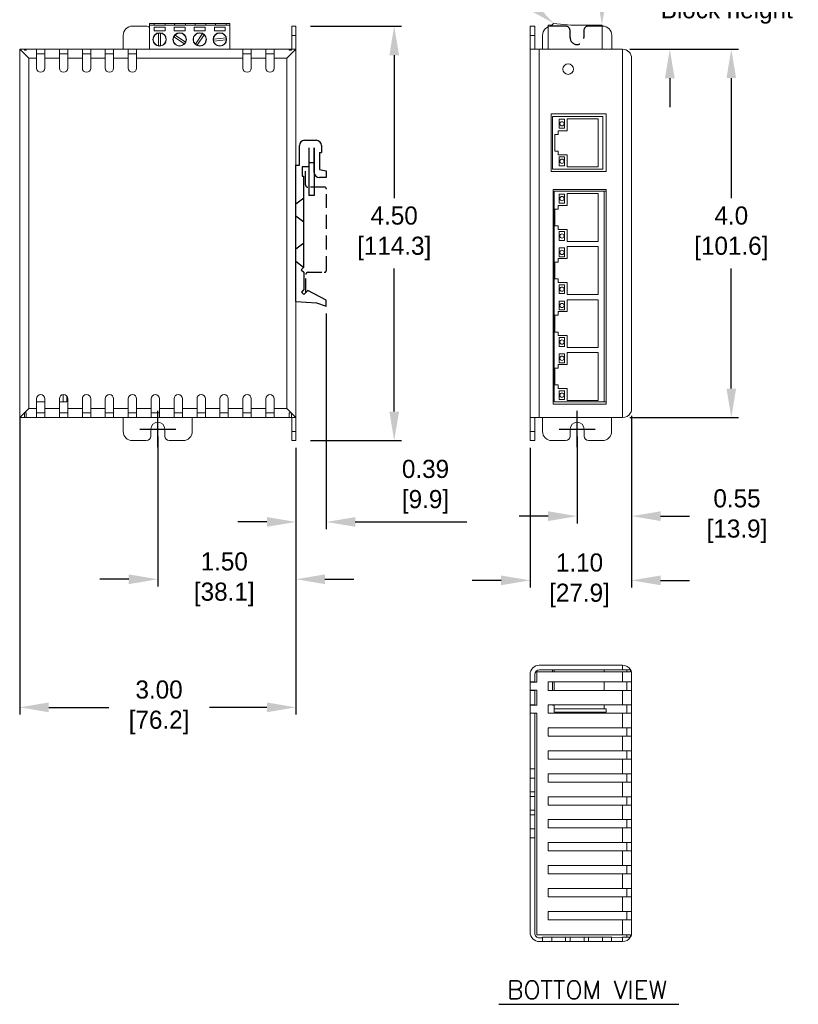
# Model space of a CAD drawing. Header units: inches. Extents: x 0 to 276, y 0 to 228.
# Tile 1 of 5: x 15 to 123, y 14 to 150. Entities that reach past the tile are written whole.
import ezdxf
from ezdxf import colors
from ezdxf.entities.mleader import LeaderData, LeaderLine
from ezdxf.math import Vec2, Vec3

# ---------------------------------------------------------------- set-up
doc = ezdxf.new("R2010")
doc.units = ezdxf.units.IN
doc.header["$LTSCALE"] = 0.3
doc.header["$MEASUREMENT"] = 0
doc.linetypes.add('CENTER', pattern=[50.8, 31.75, -6.35, 6.35, -6.35])
doc.linetypes.add('HIDDEN', pattern=[9.525, 6.35, -3.175])
for name, color, linetype in [('Center', 40, 'CENTER'), ('Dimensions', 140, 'Continuous'), ('Hidden', 102, 'HIDDEN'), ('Text', 140, 'Continuous')]:
    doc.layers.add(name, color=color, linetype=linetype)
doc.dimstyles.new('ISO-25', dxfattribs={"dimtxt": 2.5, "dimasz": 2.5, "dimexe": 1.25, "dimexo": 0.625, "dimtad": 1, "dimtxsty": 'Standard', "dimcen": 2.5, "dimadec": 0, "dimazin": 0, "dimtfac": 1, "dimtmove": 0, "dimatfit": 3, "dimfxl": 1, "dimarcsym": 0})

# ---------------------------------------------------------------- blocks, each defined once
blk = doc.blocks.new('*D0')
at = {"layer": 'Defpoints', "color": 0}
for p in [(54.37, 149.28), (54.37, 92.13), (66.92, 92.13)]:
    blk.add_point(p, dxfattribs=at)
at = {"layer": 'Dimensions', "color": 0, "lineweight": -2}
for p, q in [((55.37, 149.28), (67.92, 149.28)), ((66.92, 145.28), (66.92, 125.57)), ((66.92, 96.13), (66.92, 115.85)), ((55.37, 92.13), (67.92, 92.13))]:
    blk.add_line(p, q, dxfattribs=at)
at = {"layer": 'Dimensions', "color": 0}
for points in [[(66.26, 145.28), (67.59, 145.28), (66.92, 149.28)], [(66.26, 96.13), (67.59, 96.13), (66.92, 92.13)]]:
    blk.add_solid(points, dxfattribs=at)
at = {"layer": 'Dimensions', "color": 0, "insert": (66.92, 120.71), "char_height": 2.5, "attachment_point": 5}
blk.add_mtext('4.50\\P[114.3]', dxfattribs=at)
blk = doc.blocks.new('*D2')
at = {"layer": 'Defpoints', "color": 0}
for p in [(98.42, 146.11), (98.42, 95.31), (113.42, 95.31)]:
    blk.add_point(p, dxfattribs=at)
at = {"layer": 'Dimensions', "color": 0, "lineweight": -2}
for p, q in [((99.42, 146.11), (114.42, 146.11)), ((113.42, 142.11), (113.42, 125.57)), ((113.42, 99.31), (113.42, 115.85)), ((99.42, 95.31), (114.42, 95.31))]:
    blk.add_line(p, q, dxfattribs=at)
at = {"layer": 'Dimensions', "color": 0}
for points in [[(112.75, 142.11), (114.08, 142.11), (113.42, 146.11)], [(112.75, 99.31), (114.08, 99.31), (113.42, 95.31)]]:
    blk.add_solid(points, dxfattribs=at)
at = {"layer": 'Dimensions', "color": 0, "insert": (113.42, 120.71), "char_height": 2.5, "attachment_point": 5}
blk.add_mtext('4.0\\P[101.6]', dxfattribs=at)
blk = doc.blocks.new('*D3')
at = {"layer": 'Defpoints', "color": 0}
for p in [(99.67, 96.56), (92.15, 93.72), (99.67, 81.72)]:
    blk.add_point(p, dxfattribs=at)
at = {"layer": 'Dimensions', "color": 0, "lineweight": -2}
for p, q in [((99.67, 95.56), (99.67, 80.72)), ((92.15, 92.72), (92.15, 80.72)), ((88.15, 81.72), (84.15, 81.72)), ((103.67, 81.72), (107.67, 81.72))]:
    blk.add_line(p, q, dxfattribs=at)
at = {"layer": 'Dimensions', "color": 0}
for points in [[(88.15, 82.39), (88.15, 81.05), (92.15, 81.72)], [(103.67, 82.39), (103.67, 81.05), (99.67, 81.72)]]:
    blk.add_solid(points, dxfattribs=at)
at = {"layer": 'Dimensions', "color": 0, "insert": (114.2, 81.72), "char_height": 2.5, "attachment_point": 5}
blk.add_mtext('0.55\\P[13.9]', dxfattribs=at)
blk = doc.blocks.new('*D4')
at = {"layer": 'Defpoints', "color": 0}
for p in [(99.67, 96.56), (85.67, 92.13), (99.67, 72.87)]:
    blk.add_point(p, dxfattribs=at)
at = {"layer": 'Dimensions', "color": 0, "lineweight": -2}
for p, q in [((99.67, 95.56), (99.67, 71.87)), ((85.67, 91.13), (85.67, 71.87)), ((81.67, 72.87), (77.67, 72.87)), ((103.67, 72.87), (107.67, 72.87))]:
    blk.add_line(p, q, dxfattribs=at)
at = {"layer": 'Dimensions', "color": 0}
for points in [[(81.67, 73.54), (81.67, 72.2), (85.67, 72.87)], [(103.67, 73.54), (103.67, 72.2), (99.67, 72.87)]]:
    blk.add_solid(points, dxfattribs=at)
at = {"layer": 'Dimensions', "color": 0, "insert": (92.48, 72.87), "char_height": 2.5, "attachment_point": 5}
blk.add_mtext('1.10\\P[27.9]', dxfattribs=at)
blk = doc.blocks.new('*D7')
at = {"layer": 'Defpoints', "color": 0}
for p in [(34.32, 93.72), (53.37, 92.13), (34.32, 73.02)]:
    blk.add_point(p, dxfattribs=at)
at = {"layer": 'Dimensions', "color": 0, "lineweight": -2}
for p, q in [((34.32, 92.72), (34.32, 72.02)), ((53.37, 91.13), (53.37, 72.02)), ((30.32, 73.02), (26.32, 73.02)), ((57.37, 73.02), (61.37, 73.02))]:
    blk.add_line(p, q, dxfattribs=at)
at = {"layer": 'Dimensions', "color": 0}
for points in [[(30.32, 73.69), (30.32, 72.35), (34.32, 73.02)], [(57.37, 73.69), (57.37, 72.35), (53.37, 73.02)]]:
    blk.add_solid(points, dxfattribs=at)
at = {"layer": 'Dimensions', "color": 0, "insert": (43.48, 73.02), "char_height": 2.5, "attachment_point": 5}
blk.add_mtext('1.50\\P[38.1]', dxfattribs=at)
blk = doc.blocks.new('*D8')
at = {"layer": 'Defpoints', "color": 0}
for p in [(15.27, 96.3), (53.37, 91.13), (15.27, 55.36)]:
    blk.add_point(p, dxfattribs=at)
at = {"layer": 'Dimensions', "color": 0, "lineweight": -2}
for p, q in [((15.27, 95.3), (15.27, 54.36)), ((53.37, 90.13), (53.37, 54.36)), ((19.27, 55.36), (27.55, 55.36)), ((49.37, 55.36), (41.43, 55.36))]:
    blk.add_line(p, q, dxfattribs=at)
at = {"layer": 'Dimensions', "color": 0}
for points in [[(19.27, 56.03), (19.27, 54.69), (15.27, 55.36)], [(49.37, 56.03), (49.37, 54.69), (53.37, 55.36)]]:
    blk.add_solid(points, dxfattribs=at)
at = {"layer": 'Dimensions', "color": 0, "insert": (34.49, 55.36), "char_height": 2.5, "attachment_point": 5}
blk.add_mtext('3.00\\P[76.2]', dxfattribs=at)
blk = doc.blocks.new('*D9')
at = {"layer": 'Defpoints', "color": 0}
for p in [(57.55, 110.67), (53.37, 92.13), (57.55, 80.92)]:
    blk.add_point(p, dxfattribs=at)
at = {"layer": 'Dimensions', "color": 0, "lineweight": -2}
for p, q in [((57.55, 109.67), (57.55, 79.92)), ((53.37, 91.13), (53.37, 79.92)), ((49.37, 80.92), (45.37, 80.92)), ((61.55, 80.92), (76.93, 80.92))]:
    blk.add_line(p, q, dxfattribs=at)
at = {"layer": 'Dimensions', "color": 0}
for points in [[(49.37, 81.59), (49.37, 80.26), (53.37, 80.92)], [(61.55, 81.59), (61.55, 80.26), (57.55, 80.92)]]:
    blk.add_solid(points, dxfattribs=at)
at = {"layer": 'Dimensions', "color": 0, "insert": (71.24, 85.78), "char_height": 2.5, "attachment_point": 5}
blk.add_mtext('0.39\\P[9.9]', dxfattribs=at)

msp = doc.modelspace()

# ---------------------------------------------------------------- linework, layer by layer
at = {"color": 7, "linetype": 'Continuous', "lineweight": 15}
for p, q in [((33.1804, 149.6651), (44.2554, 149.6651)), ((33.1804, 149.4171), (33.1804, 149.6651)), ((33.1804, 149.4171), (44.2554, 149.4171)), ((33.1804, 146.1089), (33.1804, 149.4171)), ((33.4582, 149.4321), (35.6713, 149.4321)), ((33.4582, 149.4321), (33.4582, 149.4171)), ((35.3368, 149.6461), (33.8315, 149.6461)), ((33.8315, 149.6461), (33.8315, 149.4375)), ((33.8351, 149.4375), (33.8315, 149.6461)), ((33.8315, 149.4375), (35.3368, 149.4375)), ((35.3331, 149.4375), (35.3368, 149.6461)), ((35.3368, 149.4375), (35.3368, 149.6461)), ((35.6713, 149.4321), (35.6713, 149.4171)), ((36.227, 149.4321), (36.227, 149.4171)), ((36.227, 149.4321), (38.4401, 149.4321)), ((38.1473, 149.6461), (36.642, 149.6461)), ((36.642, 149.6461), (36.642, 149.4375)), ((36.6457, 149.4375), (36.642, 149.6461)), ((36.642, 149.4375), (38.1473, 149.4375)), ((38.1437, 149.4375), (38.1473, 149.6461)), ((38.1473, 149.4375), (38.1473, 149.6461)), ((38.4401, 149.4321), (38.4401, 149.4171)), ((38.9957, 149.4321), (38.9957, 149.4171)), ((38.9957, 149.4321), (41.2088, 149.4321)), ((40.9578, 149.6461), (39.4525, 149.6461)), ((39.4525, 149.6461), (39.4525, 149.4375)), ((39.4562, 149.4375), (39.4525, 149.6461)), ((39.4525, 149.4375), (40.9578, 149.4375)), ((40.9542, 149.4375), (40.9578, 149.6461)), ((40.9578, 149.4375), (40.9578, 149.6461)), ((41.2088, 149.4321), (41.2088, 149.4171)), ((41.7645, 149.4321), (41.7645, 149.4171)), ((41.7645, 149.4321), (43.9776, 149.4321)), ((43.7684, 149.6461), (42.2631, 149.6461)), ((42.2631, 149.6461), (42.2631, 149.4375)), ((42.2667, 149.4375), (42.2631, 149.6461)), ((42.2631, 149.4375), (43.7684, 149.4375)), ((43.7647, 149.4375), (43.7684, 149.6461)), ((43.7684, 149.4375), (43.7684, 149.6461)), ((43.9776, 149.4321), (43.9776, 149.4171)), ((44.2554, 149.4171), (44.2554, 149.6651)), ((44.2554, 146.1089), (44.2554, 149.4171)), ((88.1722, 149.4171), (88.1722, 146.1089)), ((88.666, 149.4171), (88.1722, 149.4171)), ((88.914, 149.6651), (88.666, 149.4171)), ((91.2753, 149.4171), (88.914, 149.6651)), ((95.6222, 149.4171), (91.2753, 149.4171)), ((92.0204, 149.4321), (94.8771, 149.4321)), ((92.0204, 149.4321), (92.0204, 149.4171)), ((94.8771, 149.4321), (94.8771, 149.4171)), ((95.6222, 146.1089), (95.6222, 149.4171)), ((29.5534, 146.1089), (29.5534, 148.0139)), ((30.8234, 149.2839), (32.7284, 149.2839)), ((33.8077, 149.1445), (33.8077, 148.6447)), ((35.3219, 149.1445), (33.8077, 149.1445)), ((33.8077, 148.6447), (35.3219, 148.6447)), ((34.4197, 148.3196), (34.4197, 146.575)), ((34.7099, 146.575), (34.7099, 148.3196)), ((35.3219, 148.6447), (35.3219, 149.1445)), ((38.0907, 149.1445), (36.5764, 149.1445)), ((36.5764, 149.1445), (36.5764, 148.6447)), ((36.5764, 148.6447), (38.0907, 148.6447)), ((38.1378, 147.0798), (36.6915, 148.0553)), ((38.0907, 148.6447), (38.0907, 149.1445)), ((40.8594, 149.1445), (39.3452, 149.1445)), ((39.3452, 149.1445), (39.3452, 148.6447)), ((39.3452, 148.6447), (40.8594, 148.6447)), ((40.4698, 148.2516), (39.4942, 146.8052)), ((39.7348, 146.643), (40.7104, 148.0893)), ((40.8594, 148.6447), (40.8594, 149.1445)), ((43.6282, 149.1445), (42.1139, 149.1445)), ((42.1139, 149.1445), (42.1139, 148.6447)), ((42.1139, 148.6447), (43.6282, 148.6447)), ((43.6282, 148.6447), (43.6282, 149.1445)), ((52.7859, 149.2844), (52.7859, 148.0144)), ((52.7859, 149.2844), (53.3659, 149.2844)), ((52.7859, 148.0144), (52.7859, 146.1089)), ((52.7859, 148.0144), (53.3659, 148.0144)), ((53.3659, 149.2844), (53.3659, 148.0144)), ((53.3659, 148.0144), (53.3659, 146.1089)), ((86.3222, 149.2839), (85.6722, 149.2839)), ((85.6722, 148.0139), (85.6722, 149.2839)), ((86.3222, 148.0139), (85.6722, 148.0139)), ((85.6722, 146.1089), (85.6722, 148.0139)), ((86.3222, 148.0139), (86.3222, 149.2839)), ((86.3222, 146.1089), (86.3222, 148.0139)), ((87.3914, 146.1089), (87.3914, 148.0144)), ((95.6222, 149.2844), (95.6672, 149.2844)), ((96.9373, 148.0144), (96.9373, 146.1089)), ((36.5292, 147.8148), (37.9756, 146.8392)), ((43.7234, 147.6827), (41.9883, 147.5004)), ((42.0187, 147.2118), (43.7537, 147.3942)), ((16.5159, 144.8589), (15.2659, 146.1089)), ((15.2659, 146.1089), (15.9159, 146.1089)), ((15.2659, 95.3089), (15.2659, 146.1089)), ((15.9159, 146.1089), (15.9159, 145.9555)), ((16.1824, 146.1089), (15.9159, 146.1089)), ((15.9159, 145.9555), (16.1824, 145.9555)), ((16.1824, 146.1089), (17.5809, 146.1089)), ((16.1824, 145.9555), (16.1824, 146.1089)), ((17.5809, 146.1089), (17.5809, 144.8589)), ((18.7347, 146.1089), (17.5809, 146.1089)), ((18.7347, 145.4589), (17.5809, 145.4589)), ((18.7347, 146.1089), (20.744, 146.1089)), ((18.7347, 144.8589), (18.7347, 146.1089)), ((20.744, 146.1089), (20.744, 144.8589)), ((21.8978, 146.1089), (20.744, 146.1089)), ((21.8978, 145.4589), (20.744, 145.4589)), ((21.8978, 144.8589), (21.8978, 146.1089)), ((21.8978, 146.1089), (23.9071, 146.1089)), ((23.9071, 146.1089), (23.9071, 144.8589)), ((25.0609, 146.1089), (23.9071, 146.1089)), ((25.0609, 145.4589), (23.9071, 145.4589)), ((25.0609, 144.8589), (25.0609, 146.1089)), ((25.0609, 146.1089), (27.0702, 146.1089)), ((27.0702, 146.1089), (27.0702, 144.8589)), ((28.224, 146.1089), (27.0702, 146.1089)), ((28.224, 145.4589), (27.0702, 145.4589)), ((28.224, 144.8589), (28.224, 146.1089)), ((28.224, 146.1089), (30.2333, 146.1089)), ((30.2333, 146.1089), (30.2333, 144.8589)), ((31.3871, 146.1089), (30.2333, 146.1089)), ((31.3871, 145.4589), (30.2333, 145.4589)), ((31.3871, 144.8589), (31.3871, 146.1089)), ((31.3871, 146.1089), (46.0487, 146.1089)), ((46.0487, 146.1089), (46.0487, 144.8589)), ((47.2026, 146.1089), (46.0487, 146.1089)), ((47.2026, 145.4589), (46.0487, 145.4589)), ((47.2026, 146.1089), (49.2118, 146.1089)), ((47.2026, 144.8589), (47.2026, 146.1089)), ((49.2118, 146.1089), (49.2118, 144.8589)), ((50.3657, 146.1089), (49.2118, 146.1089)), ((50.3657, 145.4589), (49.2118, 145.4589)), ((50.3657, 144.8589), (50.3657, 146.1089)), ((50.3657, 146.1089), (52.4495, 146.1089)), ((53.3659, 146.1089), (52.1159, 144.8589)), ((52.4495, 146.1089), (52.4495, 145.9555)), ((52.7786, 146.1089), (52.4495, 146.1089)), ((52.4495, 145.9555), (52.7742, 145.9555)), ((52.7786, 146.1089), (53.3659, 146.1089)), ((53.3659, 146.1089), (53.3659, 95.3089)), ((85.6613, 145.4739), (85.6613, 146.1089)), ((85.6613, 146.1089), (85.6722, 146.1089)), ((85.6613, 145.4739), (85.6722, 145.4739)), ((85.6613, 145.4589), (85.6613, 145.4739)), ((85.6613, 145.4589), (85.6722, 145.4589)), ((85.6722, 95.3089), (85.6722, 146.1089)), ((85.6722, 146.1089), (86.9222, 146.1089)), ((86.9222, 146.1089), (86.9222, 95.3089)), ((98.4222, 146.1089), (86.9222, 146.1089)), ((98.4222, 95.3089), (98.4222, 146.1089)), ((16.5159, 144.8589), (16.5159, 96.5589)), ((17.5809, 144.8589), (16.5159, 144.8589)), ((17.5809, 144.8589), (17.5809, 143.5019)), ((18.7347, 143.5019), (18.7347, 144.8589)), ((20.744, 144.8589), (18.7347, 144.8589)), ((20.744, 144.8589), (20.744, 143.5019)), ((21.8978, 143.5019), (21.8978, 144.8589)), ((23.9071, 144.8589), (21.8978, 144.8589)), ((23.9071, 144.8589), (23.9071, 143.5019)), ((25.0609, 143.5019), (25.0609, 144.8589)), ((27.0702, 144.8589), (25.0609, 144.8589)), ((27.0702, 144.8589), (27.0702, 143.5019)), ((28.224, 143.5019), (28.224, 144.8589)), ((30.2333, 144.8589), (28.224, 144.8589)), ((30.2333, 144.8589), (30.2333, 143.5019)), ((31.3871, 143.5019), (31.3871, 144.8589)), ((46.0487, 144.8589), (31.3871, 144.8589)), ((46.0487, 144.8589), (46.0487, 143.5019)), ((47.2026, 143.5019), (47.2026, 144.8589)), ((49.2118, 144.8589), (47.2026, 144.8589)), ((49.2118, 144.8589), (49.2118, 143.5019)), ((50.3657, 143.5019), (50.3657, 144.8589)), ((52.1159, 144.8589), (50.3657, 144.8589)), ((52.1159, 96.5589), (52.1159, 144.8589)), ((99.6722, 144.8589), (99.6722, 96.5589)), ((96.1552, 137.2049), (88.5602, 137.2049)), ((88.5602, 137.2049), (88.5602, 129.25)), ((96.1552, 129.25), (96.1552, 137.2049)), ((88.7609, 136.846), (88.7609, 129.5449)), ((95.6791, 136.846), (88.7609, 136.846)), ((89.6732, 136.4376), (89.6732, 135.1978)), ((90.4297, 136.4376), (89.6732, 136.4376)), ((90.4297, 135.1978), (90.4297, 136.4376)), ((90.7654, 136.5025), (90.7654, 134.8544)), ((95.0754, 136.5025), (90.7654, 136.5025)), ((95.0754, 129.9012), (95.0754, 136.5025)), ((95.6791, 129.5449), (95.6791, 136.846)), ((90.7654, 134.8544), (89.5479, 134.8544)), ((89.5479, 134.8544), (89.5479, 134.3608)), ((89.6732, 135.1978), (90.4297, 135.1978)), ((89.5479, 134.3608), (89.0702, 134.3608)), ((89.0702, 134.3608), (89.0702, 132.043)), ((89.0702, 132.043), (89.5479, 132.043)), ((89.5479, 132.043), (89.5479, 131.5494)), ((89.5479, 131.5494), (90.7654, 131.5494)), ((89.6732, 131.2748), (89.6732, 130.0349)), ((90.4297, 131.2748), (89.6732, 131.2748)), ((90.4297, 130.0349), (90.4297, 131.2748)), ((90.7654, 131.5494), (90.7654, 129.9012)), ((88.5602, 129.25), (96.1552, 129.25)), ((88.7609, 129.5449), (95.6791, 129.5449)), ((89.6732, 130.0349), (90.4297, 130.0349)), ((90.7654, 129.9012), (95.0754, 129.9012)), ((88.8564, 126.7739), (88.8564, 97.1839)), ((96.1784, 126.7739), (88.8564, 126.7739)), ((88.9633, 126.5395), (88.9633, 97.4729)), ((95.8815, 126.5395), (88.9633, 126.5395)), ((95.8815, 97.4729), (95.8815, 126.5395)), ((95.8815, 126.5395), (96.1784, 126.5395)), ((96.1784, 97.1839), (96.1784, 126.7739)), ((90.4297, 126.1311), (89.6732, 126.1311)), ((89.6732, 126.1311), (89.6732, 124.8913)), ((90.4297, 124.8913), (90.4297, 126.1311)), ((95.0754, 126.196), (90.7654, 126.196)), ((90.7654, 126.196), (90.7654, 124.5479)), ((95.0754, 119.5947), (95.0754, 126.196)), ((89.5479, 124.0543), (89.0702, 124.0543)), ((89.0702, 124.0543), (89.0702, 121.7364)), ((90.7654, 124.5479), (89.5479, 124.5479)), ((89.5479, 124.5479), (89.5479, 124.0543)), ((89.6732, 124.8913), (90.4297, 124.8913)), ((89.0702, 121.7364), (89.5479, 121.7364)), ((89.5479, 121.7364), (89.5479, 121.2428)), ((89.5479, 121.2428), (90.7654, 121.2428)), ((90.4297, 120.9683), (89.6732, 120.9683)), ((89.6732, 120.9683), (89.6732, 119.7284)), ((90.4297, 119.7284), (90.4297, 120.9683)), ((90.7654, 121.2428), (90.7654, 119.5947)), ((89.6732, 119.7284), (90.4297, 119.7284)), ((90.7654, 119.5947), (95.0754, 119.5947)), ((90.4297, 118.6995), (89.6732, 118.6995)), ((89.6732, 118.6995), (89.6732, 117.4596)), ((90.4297, 117.4596), (90.4297, 118.6995)), ((90.7654, 118.8821), (90.7654, 117.234)), ((95.0754, 118.8821), (90.7654, 118.8821)), ((95.0754, 112.2808), (95.0754, 118.8821)), ((90.7654, 117.234), (89.5479, 117.234)), ((89.5479, 117.234), (89.5479, 116.7403)), ((89.6732, 117.4596), (90.4297, 117.4596)), ((89.5479, 116.7403), (89.0702, 116.7403)), ((89.0702, 116.7403), (89.0702, 114.4225)), ((89.0702, 114.4225), (89.5479, 114.4225)), ((89.5479, 114.4225), (89.5479, 113.9289)), ((89.5479, 113.9289), (90.7654, 113.9289)), ((90.4297, 113.6373), (89.6732, 113.6373)), ((89.6732, 113.6373), (89.6732, 112.3974)), ((90.4297, 112.3974), (90.4297, 113.6373)), ((90.7654, 113.9289), (90.7654, 112.2808)), ((89.6732, 112.3974), (90.4297, 112.3974)), ((90.4297, 111.3855), (89.6732, 111.3855)), ((89.6732, 111.3855), (89.6732, 110.1457)), ((90.4297, 110.1457), (90.4297, 111.3855)), ((90.7654, 112.2808), (95.0754, 112.2808)), ((90.7654, 111.5681), (90.7654, 109.92)), ((95.0754, 111.5681), (90.7654, 111.5681)), ((95.0754, 104.9668), (95.0754, 111.5681)), ((89.6732, 110.1457), (90.4297, 110.1457)), ((89.5479, 109.4264), (89.0702, 109.4264)), ((89.0702, 109.4264), (89.0702, 107.1086)), ((90.7654, 109.92), (89.5479, 109.92)), ((89.5479, 109.92), (89.5479, 109.4264)), ((89.0702, 107.1086), (89.5479, 107.1086)), ((89.5479, 107.1086), (89.5479, 106.6149)), ((89.5479, 106.6149), (90.7654, 106.6149)), ((90.4297, 106.3354), (89.6732, 106.3354)), ((89.6732, 106.3354), (89.6732, 105.0956)), ((90.4297, 105.0956), (90.4297, 106.3354)), ((90.7654, 106.6149), (90.7654, 104.9668)), ((89.6732, 105.0956), (90.4297, 105.0956)), ((90.7654, 104.9668), (95.0754, 104.9668)), ((89.6732, 104.1125), (89.6732, 102.8726)), ((90.4297, 104.1125), (89.6732, 104.1125)), ((90.4297, 102.8726), (90.4297, 104.1125)), ((95.0754, 104.2951), (90.7654, 104.2951)), ((90.7654, 104.2951), (90.7654, 102.647)), ((95.0754, 97.6529), (95.0754, 104.2951)), ((89.5479, 102.1125), (89.0702, 102.1125)), ((89.0702, 102.1125), (89.0702, 99.8355)), ((90.7654, 102.647), (89.5479, 102.647)), ((89.5479, 102.647), (89.5479, 102.1125)), ((89.6732, 102.8726), (90.4297, 102.8726)), ((89.0702, 99.8355), (89.5479, 99.8355)), ((89.5479, 99.8355), (89.5479, 99.301)), ((89.5479, 99.301), (90.7654, 99.301)), ((90.7654, 99.301), (90.7654, 97.6529)), ((17.5809, 97.9166), (17.5809, 96.5589)), ((18.7347, 96.5589), (18.7347, 97.9166)), ((20.744, 97.9166), (20.744, 96.5589)), ((21.2659, 98.4909), (21.2659, 97.4729)), ((21.7659, 98.2837), (21.7659, 97.4729)), ((21.8978, 96.5589), (21.8978, 97.9166)), ((23.9071, 97.9166), (23.9071, 96.5589)), ((25.0609, 96.5589), (25.0609, 97.9166)), ((27.0702, 97.9166), (27.0702, 96.5589)), ((28.224, 96.5589), (28.224, 97.9166)), ((30.2333, 97.9166), (30.2333, 96.5589)), ((31.3871, 96.5589), (31.3871, 97.9166)), ((33.3964, 97.9166), (33.3964, 96.5589)), ((34.5502, 96.5589), (34.5502, 97.9166)), ((36.5595, 97.9166), (36.5595, 96.5589)), ((37.7133, 96.5589), (37.7133, 97.9166)), ((39.7226, 97.9166), (39.7226, 96.5589)), ((40.8764, 96.5589), (40.8764, 97.9166)), ((42.8856, 97.9166), (42.8856, 96.5589)), ((44.0395, 96.5589), (44.0395, 97.9166)), ((46.0487, 97.9166), (46.0487, 96.5589)), ((47.2026, 96.5589), (47.2026, 97.9166)), ((49.2118, 97.9166), (49.2118, 96.5589)), ((50.3657, 96.5589), (50.3657, 97.9166)), ((89.6732, 99.0232), (89.6732, 97.7833)), ((90.4297, 99.0232), (89.6732, 99.0232)), ((89.6732, 97.7833), (90.4297, 97.7833)), ((90.4297, 97.7833), (90.4297, 99.0232)), ((15.9159, 95.9589), (16.5159, 96.5589)), ((16.5159, 96.5589), (17.5809, 96.5589)), ((18.7347, 97.4729), (17.5809, 97.4729)), ((17.5809, 96.5589), (17.5809, 95.3089)), ((18.7347, 96.5589), (20.744, 96.5589)), ((18.7347, 95.3089), (18.7347, 96.5589)), ((21.2659, 97.4729), (20.744, 97.4729)), ((20.744, 96.5589), (20.744, 95.3089)), ((21.7659, 97.4729), (21.2659, 97.4729)), ((21.8978, 96.5589), (23.9071, 96.5589)), ((21.8978, 95.3089), (21.8978, 96.5589)), ((23.9071, 96.5589), (23.9071, 95.3089)), ((25.0609, 96.5589), (27.0702, 96.5589)), ((25.0609, 95.3089), (25.0609, 96.5589)), ((27.0702, 96.5589), (27.0702, 95.3089)), ((28.224, 96.5589), (30.2333, 96.5589)), ((28.224, 95.3089), (28.224, 96.5589)), ((30.2333, 96.5589), (30.2333, 95.3089)), ((31.3871, 96.5589), (33.3964, 96.5589)), ((31.3871, 95.3089), (31.3871, 96.5589)), ((33.3964, 96.5589), (33.3964, 95.3089)), ((34.5502, 96.5589), (36.5595, 96.5589)), ((34.5502, 95.3089), (34.5502, 96.5589)), ((36.5595, 96.5589), (36.5595, 95.3089)), ((37.7133, 96.5589), (39.7226, 96.5589)), ((37.7133, 95.3089), (37.7133, 96.5589)), ((39.7226, 96.5589), (39.7226, 95.3089)), ((40.8764, 96.5589), (42.8856, 96.5589)), ((40.8764, 95.3089), (40.8764, 96.5589)), ((42.8856, 96.5589), (42.8856, 95.3089)), ((44.0395, 96.5589), (46.0487, 96.5589)), ((44.0395, 95.3089), (44.0395, 96.5589)), ((46.0487, 96.5589), (46.0487, 95.3089)), ((47.2026, 96.5589), (49.2118, 96.5589)), ((47.2026, 95.3089), (47.2026, 96.5589)), ((49.2118, 96.5589), (49.2118, 95.3089)), ((50.3657, 96.5589), (52.1159, 96.5589)), ((50.3657, 95.3089), (50.3657, 96.5589)), ((52.1159, 96.5589), (52.7159, 95.9589)), ((88.8564, 97.1839), (96.1784, 97.1839)), ((88.9633, 97.4729), (95.8815, 97.4729)), ((90.7654, 97.6529), (95.0754, 97.6529)), ((96.1784, 97.4729), (95.8815, 97.4729)), ((15.2659, 95.3089), (15.9159, 95.9589)), ((15.9159, 95.3089), (15.2659, 95.3089)), ((16.1824, 95.9589), (15.9159, 95.9589)), ((15.9159, 95.9589), (15.9159, 95.3089)), ((15.9159, 95.3089), (16.1824, 95.3089)), ((16.1824, 95.3089), (16.1824, 95.9589)), ((17.5809, 95.3089), (16.1824, 95.3089)), ((16.5509, 95.3089), (17.5809, 95.3089)), ((17.5809, 95.9589), (18.7347, 95.9589)), ((17.5809, 95.3089), (18.7347, 95.3089)), ((20.744, 95.3089), (18.7347, 95.3089)), ((18.7373, 95.3089), (20.744, 95.3089)), ((20.744, 95.9589), (21.8978, 95.9589)), ((20.744, 95.3089), (21.8978, 95.3089)), ((23.9071, 95.3089), (21.8978, 95.3089)), ((23.9071, 95.9589), (25.0609, 95.9589)), ((23.9071, 95.3089), (25.0609, 95.3089)), ((27.0702, 95.3089), (25.0609, 95.3089)), ((27.0702, 95.9589), (28.224, 95.9589)), ((27.0702, 95.3089), (28.224, 95.3089)), ((30.2333, 95.3089), (28.224, 95.3089)), ((29.5534, 93.4039), (29.5534, 95.3089)), ((30.2333, 95.9589), (31.3871, 95.9589)), ((30.2333, 95.3089), (31.3871, 95.3089)), ((33.3964, 95.3089), (31.3871, 95.3089)), ((33.3964, 95.9589), (34.5502, 95.9589)), ((33.3964, 95.3089), (34.5502, 95.3089)), ((36.5595, 95.3089), (34.5502, 95.3089)), ((36.5595, 95.9589), (37.7133, 95.9589)), ((36.5595, 95.3089), (37.7133, 95.3089)), ((39.7226, 95.3089), (37.7133, 95.3089)), ((39.0784, 95.3089), (39.0784, 93.4039)), ((39.7226, 95.9589), (40.8764, 95.9589)), ((39.7226, 95.3089), (40.8764, 95.3089)), ((42.8856, 95.3089), (40.8764, 95.3089)), ((42.8856, 95.9589), (44.0395, 95.9589)), ((42.8856, 95.3089), (44.0395, 95.3089)), ((46.0487, 95.3089), (44.0395, 95.3089)), ((46.0487, 95.9589), (47.2026, 95.9589)), ((46.0487, 95.3089), (47.2026, 95.3089)), ((49.2118, 95.3089), (47.2026, 95.3089)), ((49.2118, 95.9589), (50.3657, 95.9589)), ((49.2118, 95.3089), (50.3657, 95.3089)), ((52.4495, 95.3089), (50.3657, 95.3089)), ((50.3657, 95.3089), (52.2263, 95.3089)), ((52.7159, 95.9589), (52.4495, 95.9589)), ((52.4495, 95.9589), (52.4495, 95.3089)), ((52.4495, 95.3089), (52.7786, 95.3089)), ((52.7709, 95.9589), (52.7159, 95.9589)), ((52.7709, 95.904), (52.7709, 95.9589)), ((52.7709, 95.904), (53.3659, 95.3089)), ((53.3659, 95.3089), (52.7786, 95.3089)), ((52.7859, 95.3089), (52.7859, 93.4039)), ((53.3659, 95.3089), (53.3659, 93.4039)), ((86.9222, 95.3089), (85.6722, 95.3089)), ((85.6722, 93.4039), (85.6722, 95.3089)), ((86.3222, 93.4039), (86.3222, 95.3089)), ((98.4222, 95.3089), (86.9222, 95.3089)), ((87.3914, 93.4039), (87.3914, 95.3089)), ((96.9164, 95.3089), (96.9164, 93.4039)), ((33.3634, 93.7214), (33.3634, 92.7689)), ((35.2684, 92.7689), (35.2684, 93.7214)), ((91.2014, 93.7214), (91.2014, 92.7689)), ((93.1064, 92.7689), (93.1064, 93.7214)), ((52.7859, 93.4039), (53.3659, 93.4039)), ((52.7859, 93.4039), (52.7859, 92.1339)), ((53.3659, 93.4039), (53.3659, 92.1339)), ((86.3222, 93.4039), (85.6722, 93.4039)), ((85.6722, 92.1339), (85.6722, 93.4039)), ((86.3222, 92.1339), (86.3222, 93.4039)), ((32.7284, 92.1339), (30.8234, 92.1339)), ((37.8084, 92.1339), (35.9034, 92.1339)), ((52.7859, 92.1339), (53.3659, 92.1339)), ((86.3222, 92.1339), (85.6722, 92.1339)), ((90.5664, 92.1339), (88.6614, 92.1339)), ((95.6464, 92.1339), (93.7414, 92.1339)), ((98.4222, 61.1733), (86.9222, 61.1733)), ((98.4222, 60.5233), (98.4222, 61.1733)), ((85.6722, 59.9233), (85.6722, 58.8557)), ((86.3222, 59.8883), (86.3222, 58.8557)), ((86.5863, 58.8358), (86.5863, 60.2569)), ((86.5863, 60.2569), (98.4222, 60.2569)), ((98.4222, 60.5233), (86.9572, 60.5233)), ((88.7609, 60.2569), (88.7609, 60.5233)), ((88.9633, 60.2569), (88.9633, 60.5233)), ((95.8815, 60.2569), (95.8815, 60.5233)), ((99.5188, 60.5233), (98.4222, 60.5233)), ((98.4222, 58.8583), (98.4222, 60.2569)), ((98.4222, 60.2569), (99.5188, 60.2569)), ((99.0222, 60.5233), (99.0222, 60.2569)), ((99.5188, 60.2569), (99.5188, 60.5233)), ((99.6722, 59.9233), (99.6722, 58.8583)), ((85.6613, 57.7321), (85.6613, 58.8255)), ((85.6613, 58.8255), (85.6722, 58.8255)), ((86.3222, 58.8557), (85.6722, 58.8557)), ((85.6722, 58.8557), (85.6722, 57.7019)), ((85.6863, 57.7219), (85.6863, 58.8358)), ((85.6863, 58.8358), (86.5863, 58.8358)), ((86.3222, 58.8358), (86.3222, 58.8557)), ((88.1722, 58.8583), (98.4222, 58.8583)), ((88.1722, 58.8583), (88.1722, 57.7045)), ((88.7609, 57.7045), (88.7609, 58.8583)), ((88.9633, 57.7045), (88.9633, 58.8583)), ((95.8815, 57.7045), (95.8815, 58.8583)), ((99.6722, 58.8583), (98.4222, 58.8583)), ((99.0222, 57.7045), (99.0222, 58.8583)), ((99.6722, 57.7045), (99.6722, 58.8583)), ((85.6613, 57.7321), (85.6722, 57.7321)), ((85.6722, 57.7019), (86.3222, 57.7019)), ((85.6722, 57.7019), (85.6722, 55.6952)), ((85.6863, 57.7219), (86.5863, 57.7219)), ((86.3222, 57.7019), (86.3222, 57.7219)), ((86.3222, 57.7019), (86.3222, 55.6952)), ((86.5863, 55.674), (86.5863, 57.7219)), ((88.1722, 57.7045), (98.4222, 57.7045)), ((98.4222, 55.6952), (98.4222, 57.7045)), ((98.4222, 57.7045), (99.6722, 57.7045)), ((99.6722, 57.7045), (99.6722, 55.6952)), ((85.6613, 54.5703), (85.6613, 55.6638)), ((85.6613, 55.6638), (85.6722, 55.6638)), ((86.3222, 55.6952), (85.6722, 55.6952)), ((85.6722, 55.6952), (85.6722, 54.5388)), ((85.6863, 54.5601), (85.6863, 55.674)), ((85.6863, 55.674), (86.5863, 55.674)), ((86.3222, 55.674), (86.3222, 55.6952)), ((88.1722, 55.6952), (98.4222, 55.6952)), ((88.1722, 55.6952), (88.1722, 54.5414)), ((88.7609, 55.6733), (88.7609, 55.6952)), ((88.7609, 55.6733), (88.9633, 55.6733)), ((88.9633, 55.1733), (88.9633, 55.6952)), ((95.8815, 55.1733), (95.8815, 55.6952)), ((99.6722, 55.6952), (98.4222, 55.6952)), ((99.0222, 54.5414), (99.0222, 55.6952)), ((99.6722, 54.5414), (99.6722, 55.6952)), ((85.6613, 54.5703), (85.6722, 54.5703)), ((85.6722, 54.5388), (86.3222, 54.5388)), ((85.6722, 54.5388), (85.6722, 46.8858)), ((85.6863, 54.5601), (86.5863, 54.5601)), ((86.3222, 54.5388), (86.3222, 54.5601)), ((86.3222, 54.5388), (86.3222, 46.8858)), ((86.5863, 23.9897), (86.5863, 54.5601)), ((88.1722, 54.5414), (98.4222, 54.5414)), ((88.9633, 55.1733), (95.8815, 55.1733)), ((96.1784, 55.1733), (88.9633, 55.1733)), ((88.9633, 54.6733), (88.9633, 55.1733)), ((96.1784, 54.6733), (88.9633, 54.6733)), ((96.1784, 54.6733), (96.1784, 55.1733)), ((98.4222, 52.5321), (98.4222, 54.5414)), ((98.4222, 54.5414), (99.6722, 54.5414)), ((99.6722, 54.5414), (99.6722, 52.5321)), ((88.1722, 52.5321), (98.4222, 52.5321)), ((88.1722, 52.5321), (88.1722, 51.3783)), ((99.6722, 52.5321), (98.4222, 52.5321)), ((99.0222, 51.3783), (99.0222, 52.5321)), ((99.6722, 51.3783), (99.6722, 52.5321)), ((88.1722, 51.3783), (98.4222, 51.3783)), ((98.4222, 49.3691), (98.4222, 51.3783)), ((98.4222, 51.3783), (99.6722, 51.3783)), ((99.6722, 51.3783), (99.6722, 49.3691)), ((88.1722, 49.3691), (98.4222, 49.3691)), ((88.1722, 49.3691), (88.1722, 48.2152)), ((99.6722, 49.3691), (98.4222, 49.3691)), ((99.0222, 48.2152), (99.0222, 49.3691)), ((99.6722, 48.2152), (99.6722, 49.3691)), ((88.1722, 48.2152), (98.4222, 48.2152)), ((98.4222, 46.206), (98.4222, 48.2152)), ((98.4222, 48.2152), (99.6722, 48.2152)), ((99.6722, 48.2152), (99.6722, 46.206)), ((86.3222, 46.8858), (85.6722, 46.8858)), ((85.6722, 45.6158), (85.6722, 46.8858)), ((86.3222, 45.6158), (86.3222, 46.8858)), ((88.1722, 46.206), (98.4222, 46.206)), ((88.1722, 46.206), (88.1722, 45.0521)), ((99.6722, 46.206), (98.4222, 46.206)), ((99.0222, 45.0521), (99.0222, 46.206)), ((99.6722, 45.0521), (99.6722, 46.206)), ((86.3222, 45.6158), (85.6722, 45.6158)), ((85.6722, 43.7108), (85.6722, 45.6158)), ((86.3222, 43.7108), (86.3222, 45.6158)), ((88.1722, 45.0521), (98.4222, 45.0521)), ((98.4222, 43.0429), (98.4222, 45.0521)), ((98.4222, 45.0521), (99.6722, 45.0521)), ((99.6722, 45.0521), (99.6722, 43.0429)), ((86.3222, 43.7108), (85.6722, 43.7108)), ((85.6722, 43.0758), (85.6722, 43.7108)), ((86.3222, 43.0758), (86.3222, 43.7108)), ((86.3222, 43.0758), (85.6722, 43.0758)), ((85.6722, 41.1708), (85.6722, 43.0758)), ((86.3222, 41.1708), (86.3222, 43.0758)), ((88.1722, 43.0429), (98.4222, 43.0429)), ((88.1722, 43.0429), (88.1722, 41.889)), ((99.6722, 43.0429), (98.4222, 43.0429)), ((99.0222, 41.889), (99.0222, 43.0429)), ((99.6722, 41.889), (99.6722, 43.0429)), ((86.3222, 41.1708), (85.6722, 41.1708)), ((85.6722, 40.5358), (85.6722, 41.1708)), ((86.3222, 40.5358), (86.3222, 41.1708)), ((88.1722, 41.889), (98.4222, 41.889)), ((98.4222, 39.8798), (98.4222, 41.889)), ((98.4222, 41.889), (99.6722, 41.889)), ((99.6722, 41.889), (99.6722, 39.8798)), ((86.3222, 40.5358), (85.6722, 40.5358)), ((85.6722, 38.6308), (85.6722, 40.5358)), ((86.3222, 38.6308), (86.3222, 40.5358)), ((88.1722, 39.8798), (98.4222, 39.8798)), ((88.1722, 39.8798), (88.1722, 38.7259)), ((99.6722, 39.8798), (98.4222, 39.8798)), ((99.0222, 38.7259), (99.0222, 39.8798)), ((99.6722, 38.7259), (99.6722, 39.8798)), ((86.3222, 38.6308), (85.6722, 38.6308)), ((85.6722, 37.3608), (85.6722, 38.6308)), ((86.3222, 37.3608), (86.3222, 38.6308)), ((88.1722, 38.7259), (98.4222, 38.7259)), ((98.4222, 36.7167), (98.4222, 38.7259)), ((98.4222, 38.7259), (99.6722, 38.7259)), ((99.6722, 38.7259), (99.6722, 36.7167)), ((86.3222, 37.3608), (85.6722, 37.3608)), ((85.6722, 37.3608), (85.6722, 24.3233)), ((86.3222, 37.3608), (86.3222, 24.2129)), ((88.1722, 36.7167), (98.4222, 36.7167)), ((88.1722, 36.7167), (88.1722, 35.5629)), ((99.6722, 36.7167), (98.4222, 36.7167)), ((99.0222, 35.5629), (99.0222, 36.7167)), ((99.6722, 35.5629), (99.6722, 36.7167)), ((88.1722, 35.5629), (98.4222, 35.5629)), ((98.4222, 33.5536), (98.4222, 35.5629)), ((98.4222, 35.5629), (99.6722, 35.5629)), ((99.6722, 35.5629), (99.6722, 33.5536)), ((88.1722, 33.5536), (98.4222, 33.5536)), ((88.1722, 33.5536), (88.1722, 32.3998)), ((99.6722, 33.5536), (98.4222, 33.5536)), ((99.0222, 32.3998), (99.0222, 33.5536)), ((99.6722, 32.3998), (99.6722, 33.5536)), ((88.1722, 32.3998), (98.4222, 32.3998)), ((98.4222, 30.3905), (98.4222, 32.3998)), ((98.4222, 32.3998), (99.6722, 32.3998)), ((99.6722, 32.3998), (99.6722, 30.3905)), ((88.1722, 30.3905), (98.4222, 30.3905)), ((88.1722, 30.3905), (88.1722, 29.2367)), ((99.6722, 30.3905), (98.4222, 30.3905)), ((99.0222, 29.2367), (99.0222, 30.3905)), ((99.6722, 29.2367), (99.6722, 30.3905)), ((88.1722, 29.2367), (98.4222, 29.2367)), ((98.4222, 27.2274), (98.4222, 29.2367)), ((98.4222, 29.2367), (99.6722, 29.2367)), ((99.6722, 29.2367), (99.6722, 27.2274)), ((88.1722, 27.2274), (98.4222, 27.2274)), ((88.1722, 27.2274), (88.1722, 26.0736)), ((99.6722, 27.2274), (98.4222, 27.2274)), ((99.0222, 26.0736), (99.0222, 27.2274)), ((99.6722, 26.0736), (99.6722, 27.2274)), ((88.1722, 26.0736), (98.4222, 26.0736)), ((98.4222, 23.9897), (98.4222, 26.0736)), ((98.4222, 26.0736), (99.6722, 26.0736)), ((99.6722, 26.0736), (99.6722, 24.3233)), ((98.4222, 23.9897), (86.5863, 23.9897)), ((86.9618, 23.5779), (87.3914, 23.581)), ((87.3914, 23.6533), (87.3914, 23.0733)), ((88.6614, 23.6533), (87.3914, 23.6533)), ((88.6614, 23.6533), (88.6614, 23.0733)), ((90.5664, 23.6533), (88.6614, 23.6533)), ((90.5664, 23.6533), (90.5664, 23.0733)), ((91.2014, 23.6533), (90.5664, 23.6533)), ((91.2014, 23.6533), (91.2014, 23.0733)), ((93.1064, 23.6533), (91.2014, 23.6533)), ((93.1064, 23.6533), (93.1064, 23.0733)), ((93.7414, 23.6533), (93.1064, 23.6533)), ((93.7414, 23.6533), (93.7414, 23.0733)), ((95.6464, 23.6533), (93.7414, 23.6533)), ((95.6464, 23.6533), (95.6464, 23.0733)), ((96.9164, 23.6533), (95.6464, 23.6533)), ((96.9164, 23.6498), (98.4222, 23.6606)), ((96.9164, 23.6533), (96.9164, 23.0733)), ((96.9373, 23.6533), (96.9164, 23.6533)), ((96.9373, 23.6533), (96.9373, 23.6499)), ((99.5188, 23.9897), (98.4222, 23.9897)), ((98.4222, 23.6606), (99.4869, 23.6683)), ((98.4222, 23.0733), (98.4222, 23.6606)), ((99.0222, 23.665), (99.0222, 23.9897)), ((99.5188, 23.7233), (99.5188, 23.9897)), ((87.3914, 23.0733), (86.9222, 23.0733)), ((88.6614, 23.0733), (87.3914, 23.0733)), ((90.5664, 23.0733), (88.6614, 23.0733)), ((91.2014, 23.0733), (90.5664, 23.0733)), ((93.1064, 23.0733), (91.2014, 23.0733)), ((93.7414, 23.0733), (93.1064, 23.0733)), ((95.6464, 23.0733), (93.7414, 23.0733)), ((96.9164, 23.0733), (95.6464, 23.0733)), ((98.4222, 23.0733), (96.9164, 23.0733))]:
    msp.add_line(p, q, dxfattribs=at)
for p, q in [((54.5639, 133.5415), (56.1611, 133.5415)), ((53.8379, 130.117), (53.8379, 132.8154)), ((55.1568, 132.4887), (55.1568, 129.875)), ((55.1568, 132.4887), (55.1568, 125.9549)), ((55.8828, 129.1248), (55.8828, 132.4887)), ((55.8828, 132.4887), (55.8828, 125.9549)), ((56.5968, 131.8716), (56.5968, 129.5362)), ((56.5968, 131.8716), (56.8872, 131.8716)), ((56.8872, 132.8154), (56.8872, 131.8716)), ((55.8828, 130.4438), (55.1568, 130.4438)), ((53.3659, 111.3008), (53.3659, 130.117)), ((53.3659, 111.3008), (53.3659, 130.117)), ((53.3659, 111.3008), (53.3659, 130.117)), ((53.3659, 130.117), (53.8379, 130.117)), ((55.1568, 129.875), (54.2251, 129.875)), ((54.2251, 129.875), (54.2251, 128.5924)), ((56.5968, 129.5362), (57.5527, 129.3547)), ((57.5527, 129.3547), (57.5527, 128.3988)), ((54.2251, 128.5924), (54.4671, 128.5924)), ((54.4671, 116.0684), (54.4671, 128.5924)), ((57.5527, 128.3988), (56.6089, 128.3988)), ((55.8828, 125.9549), (55.1568, 125.9549)), ((54.4671, 116.0684), (54.0799, 115.7054)), ((54.0799, 115.7054), (54.4671, 115.3424)), ((54.4671, 115.3424), (54.4671, 112.9586)), ((54.4671, 112.9586), (54.1334, 112.6249)), ((55.0135, 112.8376), (54.4671, 112.2912)), ((57.5527, 111.4823), (55.0135, 112.8376)), ((54.1334, 112.6249), (54.4671, 112.2912)), ((57.5527, 110.6716), (57.5527, 111.4823)), ((53.3659, 111.3008), (56.2216, 111.1556)), ((56.2216, 111.1556), (57.5527, 110.6716))]:
    msp.add_line(p, q)
for centre, radius in [((34.5648, 147.4473), 0.9248), ((37.3335, 147.4473), 0.9248), ((40.1023, 147.4473), 0.9248), ((42.871, 147.4473), 0.9248), ((90.9222, 143.3589), 0.7306), ((90.0515, 135.8177), 0.2941), ((90.0515, 130.6549), 0.2941), ((90.0515, 125.5112), 0.2941), ((90.0515, 120.3483), 0.2941), ((90.0515, 118.0796), 0.2941), ((90.0515, 113.0173), 0.2941), ((90.0515, 110.7656), 0.2941), ((90.0515, 105.7155), 0.2941), ((90.0515, 103.4926), 0.2941), ((90.0515, 98.4032), 0.2941)]:
    msp.add_circle(centre, radius, dxfattribs=at)
for centre, radius, start, end in [((30.8234, 148.0139), 1.27, 90, 180), ((32.7284, 148.6489), 0.635, 44.619981, 90), ((34.5648, 147.4473), 0.8843, 99.442536, 260.557464), ((34.5648, 147.4473), 0.8843, 279.442536, 80.557464), ((37.3335, 147.4473), 0.8843, 335.442536, 136.557464), ((40.1023, 147.4473), 0.8843, 65.442536, 226.557464), ((40.1023, 147.4473), 0.8843, 245.442536, 46.557464), ((42.871, 147.4473), 0.8843, 15.442536, 176.557464), ((88.673, 148.0109), 1.2815, 91.621107, 179.844231), ((95.6673, 148.0144), 1.27, 0, 90.004253), ((37.3335, 147.4473), 0.8843, 155.442536, 316.557464), ((42.871, 147.4473), 0.8843, 195.442536, 356.557464), ((98.4222, 144.8589), 1.25, 0, 90), ((18.1578, 143.5019), 0.5769, 180, 0), ((21.3209, 143.5019), 0.5769, 180, 0), ((24.484, 143.5019), 0.5769, 180, 0), ((27.6471, 143.5019), 0.5769, 180, 0), ((30.8102, 143.5019), 0.5769, 180, 0), ((46.6257, 143.5019), 0.5769, 180, 0), ((49.7887, 143.5019), 0.5769, 180, 0), ((18.1578, 97.9166), 0.5769, 0, 180), ((21.3209, 97.9166), 0.5769, 0, 180), ((24.484, 97.9166), 0.5769, 0, 180), ((27.6471, 97.9166), 0.5769, 0, 180), ((30.8102, 97.9166), 0.5769, 0, 180), ((33.9733, 97.9166), 0.5769, 0, 180), ((37.1364, 97.9166), 0.5769, 0, 180), ((40.2995, 97.9166), 0.5769, 0, 180), ((43.4626, 97.9166), 0.5769, 0, 180), ((46.6257, 97.9166), 0.5769, 0, 180), ((49.7887, 97.9166), 0.5769, 0, 180), ((98.4222, 96.5589), 1.25, 331.314598, 0), ((98.4222, 96.5589), 1.25, 270, 331.314598), ((34.3159, 93.7214), 0.9525, 0, 180), ((92.1539, 93.7214), 0.9525, 0, 180), ((30.8234, 93.4039), 1.27, 180, 270), ((32.7284, 92.7689), 0.635, 270, 0), ((35.9034, 92.7689), 0.635, 180, 270), ((37.8084, 93.4039), 1.27, 270, 0), ((88.6614, 93.4039), 1.27, 180, 270), ((90.5664, 92.7689), 0.635, 270, 0), ((93.7414, 92.7689), 0.635, 180, 270), ((95.6464, 93.4039), 1.27, 270, 0), ((86.9222, 59.9233), 1.25, 90, 180), ((98.4222, 59.9233), 1.25, 28.685402, 90), ((86.9572, 59.8883), 0.635, 90, 180), ((98.4222, 59.9233), 1.25, 0, 28.685402), ((86.9222, 24.3233), 1.25, 180, 270), ((86.9572, 24.2129), 0.635, 180, 270.413625), ((98.4222, 24.3233), 1.25, 270, 328.401155), ((98.4222, 24.3233), 1.25, 328.401155, 331.314598), ((98.4222, 24.3233), 1.25, 331.314598, 0)]:
    msp.add_arc(centre, radius, start, end, dxfattribs=at)
for centre, start, end in [((54.5639, 132.8154), 90, 180), ((56.1611, 132.8154), 0, 90), ((56.6089, 129.1248), 180, 270)]:
    msp.add_arc(centre, 0.726, start, end)
for centre, start_param, end_param in [((52.7786, 144.8589), 0, 0.50065471), ((52.7786, 96.5589), 2.12230022, 3.14159265)]:
    msp.add_ellipse(centre, major_axis=(0, 1.25), ratio=0.00721925, start_param=start_param, end_param=end_param, dxfattribs=at)
for points in [[(34.7099, 148.3196), (34.4197, 148.3196)], [(36.6915, 148.0553), (36.5292, 147.8148)], [(40.7104, 148.0893), (40.4698, 148.2516)], [(37.9756, 146.8392), (38.1378, 147.0798)], [(39.4942, 146.8052), (39.7348, 146.643)], [(41.9883, 147.5004), (42.0187, 147.2118)], [(43.7537, 147.3942), (43.7234, 147.6827)], [(34.4197, 146.575), (34.7099, 146.575)]]:
    msp.add_open_spline(points, degree=1, dxfattribs=at)
at = {"layer": 'Center'}
for p, q in [((34.3159, 91.2214), (34.3159, 96.2214)), ((92.1539, 91.2214), (92.1539, 96.2214)), ((31.8159, 93.7214), (36.8159, 93.7214)), ((89.6539, 93.7214), (94.6539, 93.7214))]:
    msp.add_line(p, q, dxfattribs=at)
at = {"layer": 'Dimensions'}
for p, q in [((100.4222, 146.1089), (105.9329, 146.1089)), ((104.9329, 142.1089), (104.9329, 138.1089))]:
    msp.add_line(p, q, dxfattribs=at)
msp.add_lwpolyline([(81.3634, 14.4171), (106.1613, 14.4171)], dxfattribs=at)
for points in [[(94.9099, 153.4401), (96.2433, 153.4401), (95.5766, 149.4401)], [(104.2663, 142.1089), (105.5996, 142.1089), (104.9329, 146.1089)]]:
    msp.add_solid(points, dxfattribs=at)
at = {"layer": 'Hidden'}
for p, q in [((90.5417, 149.2919), (88.6367, 149.2919)), ((91.1767, 147.7044), (91.1767, 148.6569)), ((93.0817, 148.6569), (93.0817, 147.7044)), ((95.6217, 149.2919), (93.7167, 149.2919)), ((54.4671, 125.5794), (53.3659, 124.7444)), ((54.4671, 122.2396), (53.3659, 123.0746)), ((54.4671, 119.3476), (53.3659, 118.5127)), ((54.4025, 116.0079), (53.3659, 116.8428))]:
    msp.add_line(p, q, dxfattribs=at)
msp.add_lwpolyline([(54.7403, 112.5644), (54.7403, 115.0424, -0.41421356), (55.0403, 115.3424), (57.2803, 115.3424, 0.41421356), (57.5803, 115.6424), (57.5803, 126.7859, 0.41421356), (57.2803, 127.0859), (54.9909, 127.0859, -0.41421356), (54.6909, 127.3859), (54.6909, 129.875)], format="xyb", dxfattribs=at)
for centre, radius, start, end in [((90.5417, 148.6569), 0.635, 0, 90), ((93.7167, 148.6569), 0.635, 90, 180), ((92.1292, 147.7044), 0.9525, 180, 0)]:
    msp.add_arc(centre, radius, start, end, dxfattribs=at)

# ---------------------------------------------------------------- texts
at = {"layer": 'Dimensions', "char_height": 2.5, "attachment_point": 5}
for s, insert in [('\\A1;\\PBlock height', (112.7884, 153.3196)), ('{\\Fromans|c0;BOTTOM VIEW}', (93.5349, 16.4081))]:
    msp.add_mtext(s, dxfattribs=dict(at, insert=insert))

# ---------------------------------------------------------------- dimensions: what is measured, and where the dimension line sits
at = {"layer": 'Dimensions'}
dim = msp.add_linear_dim(base=(66.9245, 92.1339), p1=(54.3659, 149.2844), p2=(54.3659, 92.1339), angle=90, text='4.50\\P[114.3]', dimstyle='ISO-25', override={"dimasz": 4, "dimexe": 1, "dimexo": 1, "dimgap": 1.524, "dimtih": 1, "dimtoh": 1, "dimlfac": 2, "dimzin": 0, "dimpost": '\\X', "dimtofl": 0, "dimtzin": 0}, dxfattribs=at)
dim.commit()
dim.dimension.update_dxf_attribs({"geometry": '*D0', "text_midpoint": (66.9245, 120.7092), "dimtype": 160})
dim = msp.add_linear_dim(base=(113.4161, 95.3089), p1=(98.4222, 146.1089), p2=(98.4222, 95.3089), angle=90, text='4.0\\P[101.6]', dimstyle='ISO-25', override={"dimasz": 4, "dimexe": 1, "dimexo": 1, "dimgap": 1.524, "dimtih": 1, "dimtoh": 1, "dimlfac": 2, "dimzin": 0, "dimpost": '\\X', "dimtofl": 0, "dimtzin": 0}, dxfattribs=at)
dim.commit()
dim.dimension.update_dxf_attribs({"geometry": '*D2', "text_midpoint": (113.4161, 120.7089)})
for base, p1, p2, text, override, picture, middle in [((57.5527, 80.9244), (53.3659, 92.1339), (57.5527, 110.6716), '0.39\\P[9.9]', {"dimasz": 4, "dimexe": 1, "dimexo": 1, "dimgap": 1.524, "dimtih": 1, "dimtoh": 1, "dimlfac": 2, "dimzin": 0, "dimpost": '\\X', "dimtofl": 0, "dimtzin": 0}, '*D9', (71.2434, 80.9244)), ((99.6722, 72.8698), (85.6722, 92.1339), (99.6722, 96.5589), '1.10\\P[27.9]', {"dimasz": 4, "dimexe": 1, "dimexo": 1, "dimgap": 1.524, "dimtad": 0, "dimtih": 1, "dimtoh": 1, "dimlfac": 2, "dimzin": 0, "dimdsep": 46, "dimpost": '\\X', "dimtofl": 0, "dimtzin": 0}, '*D4', (92.479, 72.8698)), ((99.6722, 81.7204), (92.1539, 93.7214), (99.6722, 96.5589), '0.55\\P[13.9]', {"dimasz": 4, "dimexe": 1, "dimexo": 1, "dimgap": 1.524, "dimtad": 0, "dimtih": 1, "dimtoh": 1, "dimlfac": 2, "dimzin": 0, "dimdsep": 46, "dimpost": '\\X', "dimtofl": 0, "dimtzin": 0}, '*D3', (114.1962, 81.7204)), ((15.2659, 55.3584), (53.3659, 91.1339), (15.2659, 96.2964), '3.00\\P[76.2]', {"dimasz": 4, "dimexe": 1, "dimexo": 1, "dimgap": 1.524, "dimtad": 0, "dimtih": 1, "dimtoh": 1, "dimlfac": 2, "dimzin": 0, "dimdsep": 46, "dimpost": '\\X', "dimtofl": 0, "dimtzin": 0}, '*D8', (34.4893, 55.3584)), ((34.3159, 73.0194), (53.3659, 92.1339), (34.3159, 93.7214), '1.50\\P[38.1]', {"dimasz": 4, "dimexe": 1, "dimexo": 1, "dimgap": 1.524, "dimtad": 0, "dimtih": 1, "dimtoh": 1, "dimlfac": 2, "dimzin": 0, "dimdsep": 46, "dimpost": '\\X', "dimtofl": 0, "dimtzin": 0}, '*D7', (43.481, 73.0194))]:
    dim = msp.add_linear_dim(base=base, p1=p1, p2=p2, text=text, dimstyle='ISO-25', override=override, dxfattribs=at)
    dim.commit()
    dim.dimension.update_dxf_attribs({"geometry": picture, "text_midpoint": middle, "dimtype": 160})

# ---------------------------------------------------------------- leaders
at = {"layer": 'Text', "color": 140}
ml = msp.add_multileader_mtext('Standard', dxfattribs=at)
ml.set_content('')
ml.set_leader_properties()
ml.build(insert=Vec2(0, 0))
ml.multileader.update_dxf_attribs({"text_right_attachment_type": 6, "dogleg_length": 0.36})
ctx = ml.context
ctx.base_point, ctx.plane_origin = Vec3(59.2535, 172.5434), Vec3(88.914, 149.6651)
ctx.right_attachment = 6
notes = []
notes.append((ctx, [(0, (1, 1, 0), (59.6135, 172.5434), (-1, 0), 0.36, [(0, [(88.914, 149.6651)], 0, [])])]))
ctx.mtext, ml.multileader.dxf.content_type = None, 0
for ctx, leaders in notes:
    for number, flags, end, landing, length, lines in leaders:
        leader = LeaderData()
        leader.index, (leader.has_last_leader_line, leader.has_dogleg_vector, leader.attachment_direction) = number, flags
        leader.last_leader_point, leader.dogleg_vector, leader.dogleg_length = Vec3(end), Vec3(landing), length
        for number, points, colour, breaks in lines:
            line = LeaderLine()
            line.index, line.vertices, line.color, line.breaks = number, Vec3.list(points), colors.encode_raw_color(colour), breaks
            leader.lines.append(line)
        ctx.leaders.append(leader)

doc.saveas('drawing.dxf')
